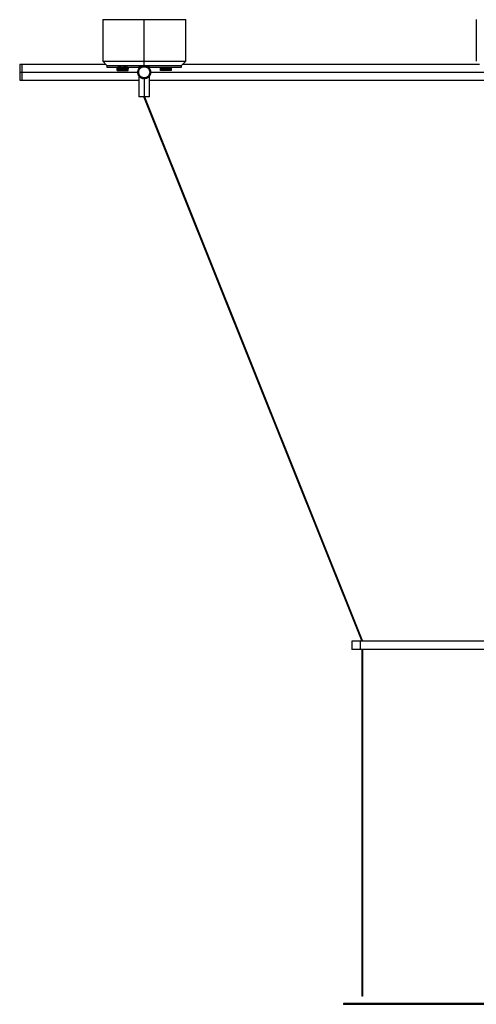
# Paper-space layout '_Superior' of a CAD drawing. Header units: millimetres. Extents: x -1281 to -81, y -1129 to 63.
# Tile 1 of 5: x -1281 to -731, y -1121 to 63. Entities that reach past the tile are written whole.
import ezdxf

# ---------------------------------------------------------------- set-up
doc = ezdxf.new("R2010")
doc.units = ezdxf.units.MM

psp = doc.layouts.new('_Superior')

# ---------------------------------------------------------------- linework, layer by layer
at = {"color": 7, "linetype": 'Continuous', "lineweight": 25}
for p, q in [((-1181, 63.3), (-1181, 13.3)), ((-1131, 7.8), (-1131, 63.3)), ((-1081, 13.3), (-1081, 63.3)), ((-731, 63.3), (-731, 13.3)), ((-1181, 13.3), (-1176, 8.3)), ((-1086, 8.3), (-1081, 13.3)), ((-1177.2, 9.5), (-1281, 9.5)), ((-1281, 0), (-1137.6, 0)), ((-1176, 8.3), (-1176, 6.3)), ((-1163.5, 6.3), (-1163.5, 2.3)), ((-1163.5, 4.3), (-1163.5, 6.3)), ((-1163.5, 4.3), (-1163.5, 6.3)), ((-1163.5, 4.3), (-1163.5, 4.3)), ((-1163.4, 2.3), (-1163.4, 6.3)), ((-1163.4, 2.3), (-1163.3, 2.3)), ((-1163.3, 6.3), (-1163.3, 2.3)), ((-1163.1, 2.3), (-1163.1, 6.3)), ((-1163.1, 2.3), (-1163, 2.3)), ((-1163, 6.3), (-1163, 2.3)), ((-1162.7, 2.3), (-1162.7, 6.3)), ((-1162.5, 6.3), (-1162.7, 6.3)), ((-1162.7, 2.3), (-1162.5, 2.3)), ((-1162.5, 6.3), (-1162.5, 2.3)), ((-1162.2, 2.3), (-1162.2, 6.3)), ((-1162, 6.3), (-1162.2, 6.3)), ((-1162.2, 2.3), (-1162, 2.3)), ((-1162, 6.3), (-1162, 2.3)), ((-1161.3, 6.3), (-1161.6, 6.3)), ((-1161.6, 2.3), (-1161.6, 6.3)), ((-1161.6, 2.3), (-1161.3, 2.3)), ((-1161.3, 6.3), (-1161.3, 2.3)), ((-1161.3, 6.3), (-1161.3, 2.3)), ((-1160.5, 6.3), (-1160.8, 6.3)), ((-1160.8, 2.3), (-1160.8, 6.3)), ((-1160.8, 2.3), (-1160.5, 2.3)), ((-1160.6, 6.3), (-1160.6, 2.3)), ((-1160.5, 6.3), (-1160.5, 2.3)), ((-1159.7, 6.3), (-1160, 6.3)), ((-1160, 2.3), (-1160, 6.3)), ((-1160, 2.3), (-1159.7, 2.3)), ((-1159.7, 6.3), (-1159.7, 2.3)), ((-1159.7, 6.3), (-1159.7, 2.3)), ((-1158.7, 6.3), (-1159.1, 6.3)), ((-1159.1, 2.3), (-1159.1, 6.3)), ((-1159.1, 2.3), (-1158.7, 2.3)), ((-1158.9, 6.3), (-1158.9, 2.3)), ((-1158.7, 6.3), (-1158.7, 2.3)), ((-1157.8, 6.3), (-1158.1, 6.3)), ((-1158.1, 2.3), (-1158.1, 6.3)), ((-1158.1, 2.3), (-1157.8, 2.3)), ((-1157.9, 6.3), (-1157.9, 2.3)), ((-1157.8, 6.3), (-1157.8, 2.3)), ((-1157.2, 2.3), (-1157.2, 6.3)), ((-1157.2, 2.3), (-1156.8, 2.3)), ((-1157, 6.3), (-1157, 2.3)), ((-1156.8, 6.3), (-1157, 6.3)), ((-1156.8, 6.3), (-1156.8, 2.3)), ((-1156.2, 2.3), (-1156.2, 6.3)), ((-1155.9, 6.3), (-1156.2, 6.3)), ((-1156.2, 2.3), (-1155.9, 2.3)), ((-1156.1, 6.3), (-1156.1, 2.3)), ((-1155.9, 6.3), (-1155.9, 2.3)), ((-1155.3, 2.3), (-1155.3, 6.3)), ((-1154.9, 6.3), (-1155.3, 6.3)), ((-1155.3, 2.3), (-1154.9, 2.3)), ((-1155.1, 6.3), (-1155.1, 2.3)), ((-1154.9, 6.3), (-1154.9, 2.3)), ((-1154.3, 2.3), (-1154.3, 6.3)), ((-1154.3, 6.3), (-1154.3, 2.3)), ((-1154, 6.3), (-1154.3, 6.3)), ((-1154.3, 2.3), (-1154, 2.3)), ((-1154, 6.3), (-1154, 2.3)), ((-1153.5, 2.3), (-1153.5, 6.3)), ((-1153.2, 6.3), (-1153.5, 6.3)), ((-1153.5, 2.3), (-1153.2, 2.3)), ((-1153.4, 6.3), (-1153.4, 2.3)), ((-1153.2, 6.3), (-1153.2, 2.3)), ((-1152.7, 2.3), (-1152.7, 6.3)), ((-1152.7, 6.3), (-1152.7, 2.3)), ((-1152.4, 6.3), (-1152.7, 6.3)), ((-1152.7, 2.3), (-1152.4, 2.3)), ((-1152.4, 6.3), (-1152.4, 2.3)), ((-1152, 2.3), (-1152, 6.3)), ((-1151.8, 6.3), (-1152, 6.3)), ((-1152, 2.3), (-1151.8, 2.3)), ((-1151.8, 6.3), (-1151.8, 2.3)), ((-1151.5, 2.3), (-1151.5, 6.3)), ((-1151.3, 6.3), (-1151.5, 6.3)), ((-1151.5, 2.3), (-1151.3, 2.3)), ((-1151.3, 6.3), (-1151.3, 2.3)), ((-1151, 2.3), (-1151, 6.3)), ((-1151, 2.3), (-1150.9, 2.3)), ((-1150.9, 6.3), (-1150.9, 2.3)), ((-1150.7, 2.3), (-1150.7, 6.3)), ((-1150.6, 6.3), (-1150.7, 6.3)), ((-1150.7, 2.3), (-1150.6, 2.3)), ((-1150.6, 6.3), (-1150.6, 2.3)), ((-1150.5, 4.3), (-1150.5, 6.3)), ((-1150.5, 2.3), (-1150.5, 6.3)), ((-1150.5, 6.3), (-1150.5, 4.3)), ((-1150.5, 6.3), (-1150.5, 6.3)), ((-1150.5, 4.3), (-1150.5, 4.3)), ((-1138.6, 0.7), (-1138.7, 0.4)), ((-1138.4, 1.8), (-1138.4, 1.6)), ((-1138.2, 2.9), (-1138.2, 2.6)), ((-1137.5, 3.9), (-1137.6, 3.7)), ((-1137.5, 6.3), (-1137.5, 4.2)), ((-1136.9, 4.8), (-1137, 4.7)), ((-1136.1, 5.7), (-1136.4, 5.5)), ((-1132, 7.6), (-1132.2, 7.5)), ((-1131, 7.8), (-1131.2, 7.7)), ((-1130.8, 7.7), (-1131, 7.8)), ((-1129.8, 7.5), (-1130, 7.6)), ((-1125.5, 5.5), (-1125.9, 5.7)), ((-1125, 4.7), (-1125.1, 4.8)), ((-1124.5, 4.2), (-1124.5, 6.3)), ((-1124.4, 3.7), (-1124.5, 3.9)), ((-1123.6, 1.6), (-1123.6, 1.8)), ((-1123.3, 0.4), (-1123.4, 0.7)), ((-1111.5, 6.3), (-1111.5, 4.3)), ((-1111.5, 2.3), (-1111.5, 6.3)), ((-1111.5, 6.3), (-1111.5, 4.3)), ((-1111.5, 6.3), (-1111.5, 6.3)), ((-1111.5, 4.3), (-1111.5, 4.3)), ((-1111.4, 6.3), (-1111.4, 2.3)), ((-1111.4, 6.3), (-1111.3, 6.3)), ((-1111.3, 2.3), (-1111.4, 2.3)), ((-1111.3, 2.3), (-1111.3, 6.3)), ((-1111.1, 6.3), (-1111.1, 2.3)), ((-1111, 2.3), (-1111.1, 2.3)), ((-1111, 2.3), (-1111, 6.3)), ((-1110.7, 6.3), (-1110.7, 2.3)), ((-1110.7, 6.3), (-1110.5, 6.3)), ((-1110.5, 2.3), (-1110.7, 2.3)), ((-1110.5, 2.3), (-1110.5, 6.3)), ((-1110.2, 6.3), (-1110.2, 2.3)), ((-1110.2, 6.3), (-1110, 6.3)), ((-1110, 2.3), (-1110.2, 2.3)), ((-1110, 2.3), (-1110, 6.3)), ((-1109.6, 6.3), (-1109.3, 6.3)), ((-1109.6, 6.3), (-1109.6, 2.3)), ((-1109.3, 2.3), (-1109.6, 2.3)), ((-1109.3, 2.3), (-1109.3, 6.3)), ((-1109.3, 6.3), (-1109.3, 2.3)), ((-1108.8, 6.3), (-1108.5, 6.3)), ((-1108.8, 6.3), (-1108.8, 2.3)), ((-1108.5, 2.3), (-1108.8, 2.3)), ((-1108.6, 6.3), (-1108.6, 2.3)), ((-1108.5, 2.3), (-1108.5, 6.3)), ((-1108, 6.3), (-1107.7, 6.3)), ((-1108, 6.3), (-1108, 2.3)), ((-1107.7, 2.3), (-1108, 2.3)), ((-1107.7, 2.3), (-1107.7, 6.3)), ((-1107.7, 6.3), (-1107.7, 2.3)), ((-1107.1, 6.3), (-1106.7, 6.3)), ((-1107.1, 6.3), (-1107.1, 2.3)), ((-1106.7, 2.3), (-1107.1, 2.3)), ((-1106.9, 6.3), (-1106.9, 2.3)), ((-1106.7, 2.3), (-1106.7, 6.3)), ((-1106.1, 6.3), (-1105.8, 6.3)), ((-1106.1, 6.3), (-1106.1, 2.3)), ((-1105.8, 2.3), (-1106.1, 2.3)), ((-1105.9, 6.3), (-1105.9, 2.3)), ((-1105.8, 2.3), (-1105.8, 6.3)), ((-1105.2, 6.3), (-1105.2, 2.3)), ((-1105.2, 6.3), (-1105, 6.3)), ((-1104.8, 2.3), (-1105.2, 2.3)), ((-1105, 6.3), (-1105, 2.3)), ((-1104.8, 2.3), (-1104.8, 6.3)), ((-1104.2, 6.3), (-1104.2, 2.3)), ((-1104.2, 6.3), (-1103.9, 6.3)), ((-1103.9, 2.3), (-1104.2, 2.3)), ((-1104.1, 6.3), (-1104.1, 2.3)), ((-1103.9, 2.3), (-1103.9, 6.3)), ((-1103.3, 6.3), (-1103.3, 2.3)), ((-1103.3, 6.3), (-1102.9, 6.3)), ((-1102.9, 2.3), (-1103.3, 2.3)), ((-1103.1, 6.3), (-1103.1, 2.3)), ((-1102.9, 2.3), (-1102.9, 6.3)), ((-1102.3, 6.3), (-1102.3, 2.3)), ((-1102.3, 6.3), (-1102.3, 2.3)), ((-1102.3, 6.3), (-1102, 6.3)), ((-1102, 2.3), (-1102.3, 2.3)), ((-1102, 2.3), (-1102, 6.3)), ((-1101.5, 6.3), (-1101.5, 2.3)), ((-1101.5, 6.3), (-1101.2, 6.3)), ((-1101.2, 2.3), (-1101.5, 2.3)), ((-1101.4, 6.3), (-1101.4, 2.3)), ((-1101.2, 2.3), (-1101.2, 6.3)), ((-1100.7, 6.3), (-1100.7, 2.3)), ((-1100.7, 6.3), (-1100.7, 2.3)), ((-1100.7, 6.3), (-1100.4, 6.3)), ((-1100.4, 2.3), (-1100.7, 2.3)), ((-1100.4, 2.3), (-1100.4, 6.3)), ((-1100, 6.3), (-1100, 2.3)), ((-1100, 6.3), (-1099.8, 6.3)), ((-1099.8, 2.3), (-1100, 2.3)), ((-1099.8, 2.3), (-1099.8, 6.3)), ((-1099.5, 6.3), (-1099.5, 2.3)), ((-1099.5, 6.3), (-1099.3, 6.3)), ((-1099.3, 2.3), (-1099.5, 2.3)), ((-1099.3, 2.3), (-1099.3, 6.3)), ((-1099, 6.3), (-1099, 2.3)), ((-1098.9, 2.3), (-1099, 2.3)), ((-1098.9, 2.3), (-1098.9, 6.3)), ((-1098.7, 6.3), (-1098.7, 2.3)), ((-1098.6, 2.3), (-1098.7, 2.3)), ((-1098.6, 2.3), (-1098.6, 6.3)), ((-1098.5, 6.3), (-1098.5, 2.3)), ((-1098.5, 4.3), (-1098.5, 6.3)), ((-1098.5, 4.3), (-1098.5, 6.3)), ((-1098.5, 4.3), (-1098.5, 4.3)), ((-1086, 6.3), (-1086, 8.3)), ((-727.2, 9.5), (-1084.8, 9.5)), ((-1281, -9.5), (-1137.5, -9.5)), ((-1138.7, -0.4), (-1138.6, -0.7)), ((-1138.4, -1.6), (-1138.4, -1.8)), ((-1137.5, -4.2), (-1137.5, -29.7)), ((-1137, -4.7), (-1136.9, -4.8)), ((-1136.4, -5.5), (-1136.1, -5.7)), ((-1133.4, -7.3), (-1133.1, -7.3)), ((-1131.2, -7.7), (-1131, -7.7)), ((-1131, -7.7), (-1130.8, -7.7)), ((-1131, -7.7), (-1131, -29.7)), ((-1127.8, -7), (-1127.6, -6.8)), ((-1125.9, -5.7), (-1125.6, -5.5)), ((-1125.1, -4.8), (-1125, -4.7)), ((-1124.5, -3.9), (-1124.4, -3.7)), ((-1124.5, -29.7), (-1124.5, -4.2)), ((-1124.5, -9.5), (-237.5, -9.5)), ((-1124.4, 0), (-687.6, 0)), ((-1123.6, -1.8), (-1123.6, -1.6)), ((-1123.4, -0.7), (-1123.3, -0.4)), ((-1131.5, -29.9), (-869, -684.4)), ((-1130.5, -29.7), (-868, -684.3)), ((-881, -684.4), (-881, -694.4)), ((-871, -684.4), (-871, -694.4)), ((-491, -684.4), (-871, -684.4)), ((-868.1, -684.4), (-868.1, -684.4)), ((-868, -684.3), (-868, -684.4)), ((-491, -694.4), (-871, -694.4)), ((-869, -694.4), (-869, -1111.3)), ((-868.9, -694.4), (-868.9, -1111.3)), ((-868.1, -1111.3), (-868.1, -694.4)), ((-868, -694.4), (-868, -1111.3)), ((-891, -1120.3), (-891, -1121.3)), ((-886, -1120.3), (-886, -1121.3)), ((-476, -1120.3), (-886, -1120.3)), ((-476, -1121.3), (-886, -1121.3))]:
    psp.add_line(p, q, dxfattribs=at)
for points, knots in [([(-1181, 63.3), (-1181, 63.3), (-1180.7, 63.3), (-1179.6, 63.3), (-1178.7, 63.3), (-1176.3, 63.3), (-1174.7, 63.3), (-1171, 63.3), (-1168.8, 63.3), (-1163.9, 63.3), (-1161.2, 63.3), (-1155.5, 63.3), (-1152.5, 63.3), (-1146.3, 63.3), (-1143.2, 63.3), (-1137, 63.3), (-1133.9, 63.3), (-1131, 63.3)], [0, 0, 0, 0, 0.125, 0.125, 0.25, 0.25, 0.375, 0.375, 0.5, 0.5, 0.625, 0.625, 0.75, 0.75, 0.875, 0.875, 1, 1, 1, 1]), ([(-1131, 63.3), (-1128.1, 63.3), (-1125, 63.3), (-1118.8, 63.3), (-1115.7, 63.3), (-1109.5, 63.3), (-1106.5, 63.3), (-1100.8, 63.3), (-1098.1, 63.3), (-1093.2, 63.3), (-1091, 63.3), (-1087.3, 63.3), (-1085.7, 63.3), (-1083.3, 63.3), (-1082.4, 63.3), (-1081.3, 63.3), (-1081, 63.3), (-1081, 63.3)], [0, 0, 0, 0, 0.125, 0.125, 0.25, 0.25, 0.375, 0.375, 0.5, 0.5, 0.625, 0.625, 0.75, 0.75, 0.875, 0.875, 1, 1, 1, 1]), ([(-1181, 13.3), (-1181, 13.3), (-1180.7, 13.3), (-1179.6, 13.3), (-1178.7, 13.3), (-1176.3, 13.3), (-1174.7, 13.3), (-1171, 13.3), (-1168.8, 13.3), (-1163.9, 13.3), (-1161.2, 13.3), (-1155.5, 13.3), (-1152.5, 13.3), (-1146.3, 13.3), (-1143.2, 13.3), (-1137, 13.3), (-1133.9, 13.3), (-1131, 13.3)], [0, 0, 0, 0, 0.125, 0.125, 0.25, 0.25, 0.375, 0.375, 0.5, 0.5, 0.625, 0.625, 0.75, 0.75, 0.875, 0.875, 1, 1, 1, 1]), ([(-1131, 13.3), (-1128.1, 13.3), (-1125, 13.3), (-1118.8, 13.3), (-1115.7, 13.3), (-1109.5, 13.3), (-1106.5, 13.3), (-1100.8, 13.3), (-1098.1, 13.3), (-1093.2, 13.3), (-1091, 13.3), (-1087.3, 13.3), (-1085.7, 13.3), (-1083.3, 13.3), (-1082.4, 13.3), (-1081.3, 13.3), (-1081, 13.3), (-1081, 13.3)], [0, 0, 0, 0, 0.125, 0.125, 0.25, 0.25, 0.375, 0.375, 0.5, 0.5, 0.625, 0.625, 0.75, 0.75, 0.875, 0.875, 1, 1, 1, 1]), ([(-1281, 9.5), (-1281, 9.5), (-1281, 9.5), (-1281, 9.2), (-1281, 9.1), (-1281, 8.6), (-1281, 8.3), (-1281, 7.6), (-1281, 7.2), (-1281, 6.3), (-1281, 5.7), (-1281, 4.7), (-1281, 4.1), (-1281, 2.9), (-1281, 2.3), (-1281, 1.1), (-1281, 0.6), (-1281, 0)], [0, 0, 0, 0, 0.125, 0.125, 0.25, 0.25, 0.375, 0.375, 0.5, 0.5, 0.625, 0.625, 0.75, 0.75, 0.875, 0.875, 1, 1, 1, 1]), ([(-1281, 0), (-1281, -0.6), (-1281, -1.1), (-1281, -2.3), (-1281, -2.9), (-1281, -4.1), (-1281, -4.7), (-1281, -5.7), (-1281, -6.3), (-1281, -7.2), (-1281, -7.6), (-1281, -8.3), (-1281, -8.6), (-1281, -9.1), (-1281, -9.2), (-1281, -9.5), (-1281, -9.5), (-1281, -9.5)], [0, 0, 0, 0, 0.125, 0.125, 0.25, 0.25, 0.375, 0.375, 0.5, 0.5, 0.625, 0.625, 0.75, 0.75, 0.875, 0.875, 1, 1, 1, 1]), ([(-1278.5, 9.5), (-1278.5, 9.5), (-1278.5, 9.5), (-1278.5, 9.2), (-1278.5, 9.1), (-1278.5, 8.6), (-1278.5, 8.3), (-1278.5, 7.6), (-1278.5, 7.2), (-1278.5, 6.3), (-1278.5, 5.7), (-1278.5, 4.7), (-1278.5, 4.1), (-1278.5, 2.9), (-1278.5, 2.3), (-1278.5, 1.1), (-1278.5, 0.6), (-1278.5, 0)], [0, 0, 0, 0, 0.125, 0.125, 0.25, 0.25, 0.375, 0.375, 0.5, 0.5, 0.625, 0.625, 0.75, 0.75, 0.875, 0.875, 1, 1, 1, 1]), ([(-1278.5, 9.5), (-1278.5, 9.5), (-1278.5, 9.5), (-1278.5, 9.2), (-1278.5, 9.1), (-1278.5, 8.6), (-1278.5, 8.3), (-1278.5, 7.6), (-1278.5, 7.2), (-1278.5, 6.3), (-1278.5, 5.7), (-1278.5, 4.7), (-1278.5, 4.1), (-1278.5, 2.9), (-1278.5, 2.3), (-1278.5, 1.1), (-1278.5, 0.6), (-1278.5, 0)], [0, 0, 0, 0, 0.125, 0.125, 0.25, 0.25, 0.375, 0.375, 0.5, 0.5, 0.625, 0.625, 0.75, 0.75, 0.875, 0.875, 1, 1, 1, 1]), ([(-1278.5, 0), (-1278.5, -0.6), (-1278.5, -1.1), (-1278.5, -2.3), (-1278.5, -2.9), (-1278.5, -4.1), (-1278.5, -4.7), (-1278.5, -5.7), (-1278.5, -6.3), (-1278.5, -7.2), (-1278.5, -7.6), (-1278.5, -8.3), (-1278.5, -8.6), (-1278.5, -9.1), (-1278.5, -9.2), (-1278.5, -9.5), (-1278.5, -9.5), (-1278.5, -9.5)], [0, 0, 0, 0, 0.125, 0.125, 0.25, 0.25, 0.375, 0.375, 0.5, 0.5, 0.625, 0.625, 0.75, 0.75, 0.875, 0.875, 1, 1, 1, 1]), ([(-1278.5, 0), (-1278.5, -0.6), (-1278.5, -1.1), (-1278.5, -2.3), (-1278.5, -2.9), (-1278.5, -4.1), (-1278.5, -4.7), (-1278.5, -5.7), (-1278.5, -6.3), (-1278.5, -7.2), (-1278.5, -7.6), (-1278.5, -8.3), (-1278.5, -8.6), (-1278.5, -9.1), (-1278.5, -9.2), (-1278.5, -9.5), (-1278.5, -9.5), (-1278.5, -9.5)], [0, 0, 0, 0, 0.125, 0.125, 0.25, 0.25, 0.375, 0.375, 0.5, 0.5, 0.625, 0.625, 0.75, 0.75, 0.875, 0.875, 1, 1, 1, 1]), ([(-1176, 8.3), (-1176, 8.3), (-1175.8, 8.3), (-1174.7, 8.3), (-1173.9, 8.3), (-1171.7, 8.3), (-1170.3, 8.3), (-1167, 8.3), (-1165, 8.3), (-1160.6, 8.3), (-1158.2, 8.3), (-1153.1, 8.3), (-1150.3, 8.3), (-1144.8, 8.3), (-1142, 8.3), (-1136.4, 8.3), (-1133.7, 8.3), (-1131, 8.3)], [0, 0, 0, 0, 0.125, 0.125, 0.25, 0.25, 0.375, 0.375, 0.5, 0.5, 0.625, 0.625, 0.75, 0.75, 0.875, 0.875, 1, 1, 1, 1]), ([(-1176, 8.3), (-1176, 8.3), (-1175.8, 8.3), (-1174.7, 8.3), (-1173.9, 8.3), (-1171.7, 8.3), (-1170.3, 8.3), (-1167, 8.3), (-1165, 8.3), (-1160.6, 8.3), (-1158.2, 8.3), (-1153.1, 8.3), (-1150.3, 8.3), (-1144.8, 8.3), (-1142, 8.3), (-1136.4, 8.3), (-1133.7, 8.3), (-1131, 8.3)], [0, 0, 0, 0, 0.125, 0.125, 0.25, 0.25, 0.375, 0.375, 0.5, 0.5, 0.625, 0.625, 0.75, 0.75, 0.875, 0.875, 1, 1, 1, 1]), ([(-1176, 6.3), (-1175.9, 6.3), (-1175.7, 6.3), (-1174.1, 6.3), (-1171.5, 6.3), (-1167.8, 6.3), (-1163, 6.3), (-1157.3, 6.3), (-1151, 6.3), (-1144.4, 6.3), (-1139.2, 6.3), (-1136.2, 6.3), (-1135.6, 6.3)], [0, 0, 0, 0, 0.099035, 0.203066, 0.311185, 0.422213, 0.534755, 0.647296, 0.758324, 0.866444, 0.970474, 1, 1, 1, 1]), ([(-1137.6, 0), (-1137.6, 0.4), (-1137.6, 0.8), (-1137.5, 1.6), (-1137.3, 2), (-1137, 2.9), (-1136.8, 3.3), (-1136.3, 4), (-1136, 4.4), (-1135.4, 5), (-1135, 5.3), (-1134.3, 5.8), (-1133.9, 6), (-1133, 6.3), (-1132.6, 6.5), (-1131.8, 6.6), (-1131.4, 6.6), (-1130.6, 6.6), (-1130.2, 6.6), (-1129.4, 6.5), (-1129, 6.3), (-1128.1, 6), (-1127.7, 5.8), (-1127, 5.3), (-1126.6, 5), (-1126, 4.4), (-1125.7, 4), (-1125.2, 3.3), (-1125, 2.9), (-1124.7, 2), (-1124.5, 1.6), (-1124.4, 0.8), (-1124.4, 0.4), (-1124.4, 0)], [0, 0, 0, 0, 0.0625, 0.0625, 0.125, 0.125, 0.1875, 0.1875, 0.25, 0.25, 0.3125, 0.3125, 0.375, 0.375, 0.4375, 0.4375, 0.5, 0.5, 0.5625, 0.5625, 0.625, 0.625, 0.6875, 0.6875, 0.75, 0.75, 0.8125, 0.8125, 0.875, 0.875, 0.9375, 0.9375, 1, 1, 1, 1]), ([(-1135.6, 6.3), (-1135.6, 6.3), (-1136.3, 6.3), (-1137.2, 6.3), (-1137.4, 6.3), (-1137.5, 6.3)], [0, 0, 0, 0, 0.003523, 0.521475, 1, 1, 1, 1]), ([(-1133.1, 7.3), (-1133.4, 7.3), (-1133.9, 7.3), (-1134.2, 7), (-1134.4, 6.8)], [0, 0, 0, 0, 0.5171, 1, 1, 1, 1]), ([(-1131, 8.3), (-1128.3, 8.3), (-1125.6, 8.3), (-1120, 8.3), (-1117.2, 8.3), (-1111.7, 8.3), (-1108.9, 8.3), (-1103.8, 8.3), (-1101.4, 8.3), (-1097, 8.3), (-1095, 8.3), (-1091.7, 8.3), (-1090.3, 8.3), (-1088.1, 8.3), (-1087.3, 8.3), (-1086.2, 8.3), (-1086, 8.3), (-1086, 8.3)], [0, 0, 0, 0, 0.125, 0.125, 0.25, 0.25, 0.375, 0.375, 0.5, 0.5, 0.625, 0.625, 0.75, 0.75, 0.875, 0.875, 1, 1, 1, 1]), ([(-1131, 8.3), (-1128.3, 8.3), (-1125.6, 8.3), (-1120, 8.3), (-1117.2, 8.3), (-1111.7, 8.3), (-1108.9, 8.3), (-1103.8, 8.3), (-1101.4, 8.3), (-1097, 8.3), (-1095, 8.3), (-1091.7, 8.3), (-1090.3, 8.3), (-1088.1, 8.3), (-1087.3, 8.3), (-1086.2, 8.3), (-1086, 8.3), (-1086, 8.3)], [0, 0, 0, 0, 0.125, 0.125, 0.25, 0.25, 0.375, 0.375, 0.5, 0.5, 0.625, 0.625, 0.75, 0.75, 0.875, 0.875, 1, 1, 1, 1]), ([(-1127.6, 6.8), (-1127.8, 7), (-1128.1, 7.3), (-1128.6, 7.3), (-1128.9, 7.3)], [0, 0, 0, 0, 0.4829, 1, 1, 1, 1]), ([(-1126.6, 6.3), (-1125.9, 6.3), (-1122.9, 6.3), (-1117.6, 6.3), (-1111, 6.3), (-1104.7, 6.3), (-1099, 6.3), (-1094.2, 6.3), (-1090.5, 6.3), (-1087.9, 6.3), (-1086.3, 6.3), (-1086.1, 6.3), (-1086, 6.3)], [0, 0, 0, 0, 0.031928, 0.135701, 0.243553, 0.354306, 0.466569, 0.578832, 0.689585, 0.797437, 0.90121, 1, 1, 1, 1]), ([(-1124.5, 6.3), (-1124.6, 6.3), (-1124.8, 6.3), (-1125.7, 6.3), (-1126.4, 6.3), (-1126.4, 6.3)], [0, 0, 0, 0, 0.478478, 0.996378, 1, 1, 1, 1]), ([(-1123.8, 2.6), (-1123.8, 2.7), (-1123.8, 2.8), (-1123.9, 3), (-1123.9, 3)], [0, 0, 0, 0, 0.561546, 1, 1, 1, 1]), ([(-1138.2, -2.6), (-1138.2, -2.7), (-1138.2, -2.8), (-1138.1, -2.9), (-1138.1, -3)], [0, 0, 0, 0, 0.549155, 1, 1, 1, 1]), ([(-1124.4, 0), (-1124.4, -0.4), (-1124.4, -0.8), (-1124.5, -1.6), (-1124.7, -2), (-1125, -2.9), (-1125.2, -3.3), (-1125.7, -4), (-1126, -4.4), (-1126.6, -5), (-1127, -5.3), (-1127.7, -5.8), (-1128.1, -6), (-1129, -6.3), (-1129.4, -6.5), (-1130.2, -6.6), (-1130.6, -6.6), (-1131.4, -6.6), (-1131.8, -6.6), (-1132.6, -6.5), (-1133, -6.3), (-1133.9, -6), (-1134.3, -5.8), (-1135, -5.3), (-1135.4, -5), (-1136, -4.4), (-1136.3, -4), (-1136.8, -3.3), (-1137, -2.9), (-1137.3, -2), (-1137.5, -1.6), (-1137.6, -0.8), (-1137.6, -0.4), (-1137.6, 0)], [0, 0, 0, 0, 0.0625, 0.0625, 0.125, 0.125, 0.1875, 0.1875, 0.25, 0.25, 0.3125, 0.3125, 0.375, 0.375, 0.4375, 0.4375, 0.5, 0.5, 0.5625, 0.5625, 0.625, 0.625, 0.6875, 0.6875, 0.75, 0.75, 0.8125, 0.8125, 0.875, 0.875, 0.9375, 0.9375, 1, 1, 1, 1]), ([(-1134.4, -6.8), (-1134.2, -7), (-1134, -7.2), (-1133.7, -7.2), (-1133.7, -7.2)], [0, 0, 0, 0, 0.7770122, 1, 1, 1, 1]), ([(-1128.9, -7.3), (-1128.6, -7.3), (-1128.3, -7.3), (-1128.1, -7.1), (-1128, -7.1)], [0, 0, 0, 0, 0.81089, 1, 1, 1, 1]), ([(-1123.9, -3), (-1123.9, -2.9), (-1123.8, -2.8), (-1123.8, -2.7), (-1123.8, -2.6)], [0, 0, 0, 0, 0.450845, 1, 1, 1, 1]), ([(-1131, -29.7), (-1131.4, -29.7), (-1131.8, -29.7), (-1132.6, -29.7), (-1133, -29.7), (-1133.8, -29.7), (-1134.2, -29.7), (-1134.9, -29.7), (-1135.3, -29.7), (-1135.9, -29.7), (-1136.2, -29.7), (-1136.7, -29.7), (-1136.9, -29.7), (-1137.2, -29.7), (-1137.3, -29.7), (-1137.5, -29.7), (-1137.5, -29.7), (-1137.5, -29.7)], [0, 0, 0, 0, 0.125, 0.125, 0.25, 0.25, 0.375, 0.375, 0.5, 0.5, 0.625, 0.625, 0.75, 0.75, 0.875, 0.875, 1, 1, 1, 1]), ([(-1131.1, -29.8), (-1131.1, -29.9), (-1131.2, -29.9), (-1131.3, -29.9), (-1131.4, -30), (-1131.5, -29.9), (-1131.5, -29.9)], [0, 0, 0, 0, 0.1364337, 0.4317832, 0.7271327, 1, 1, 1, 1]), ([(-1124.5, -29.7), (-1124.5, -29.7), (-1124.5, -29.7), (-1124.7, -29.7), (-1124.8, -29.7), (-1125.1, -29.7), (-1125.3, -29.7), (-1125.8, -29.7), (-1126.1, -29.7), (-1126.7, -29.7), (-1127.1, -29.7), (-1127.8, -29.7), (-1128.2, -29.7), (-1129, -29.7), (-1129.4, -29.7), (-1130.2, -29.7), (-1130.6, -29.7), (-1131, -29.7)], [0, 0, 0, 0, 0.125, 0.125, 0.25, 0.25, 0.375, 0.375, 0.5, 0.5, 0.625, 0.625, 0.75, 0.75, 0.875, 0.875, 1, 1, 1, 1]), ([(-871, -684.4), (-871.6, -684.4), (-872.2, -684.4), (-873.4, -684.4), (-874.1, -684.4), (-875.3, -684.4), (-875.9, -684.4), (-877, -684.4), (-877.6, -684.4), (-878.6, -684.4), (-879, -684.4), (-879.7, -684.4), (-880.1, -684.4), (-880.5, -684.4), (-880.7, -684.4), (-880.9, -684.4), (-881, -684.4), (-881, -684.4)], [0, 0, 0, 0, 0.125, 0.125, 0.25, 0.25, 0.375, 0.375, 0.5, 0.5, 0.625, 0.625, 0.75, 0.75, 0.875, 0.875, 1, 1, 1, 1]), ([(-868.1, -684.4), (-868.1, -684.4), (-868.1, -684.3), (-868, -684.3), (-868, -684.3), (-868, -684.3)], [0, 0, 0, 0, 0.1255596, 0.5628433, 1, 1, 1, 1]), ([(-871, -694.4), (-871.6, -694.4), (-872.2, -694.4), (-873.4, -694.4), (-874.1, -694.4), (-875.3, -694.4), (-875.9, -694.4), (-877, -694.4), (-877.6, -694.4), (-878.6, -694.4), (-879, -694.4), (-879.7, -694.4), (-880.1, -694.4), (-880.5, -694.4), (-880.7, -694.4), (-880.9, -694.4), (-881, -694.4), (-881, -694.4)], [0, 0, 0, 0, 0.125, 0.125, 0.25, 0.25, 0.375, 0.375, 0.5, 0.5, 0.625, 0.625, 0.75, 0.75, 0.875, 0.875, 1, 1, 1, 1]), ([(-868.1, -1111.3), (-868.2, -1111.3), (-868.3, -1111.3), (-868.5, -1111.3), (-868.7, -1111.3), (-868.9, -1111.3), (-869, -1111.3), (-869, -1111.3), (-869, -1111.3)], [0, 0, 0, 0, 0.169847, 0.33058, 0.491313, 0.66529, 0.839267, 1, 1, 1, 1]), ([(-868.1, -1111.3), (-868.1, -1111.3), (-868.1, -1111.3), (-868, -1111.3), (-868, -1111.3), (-868, -1111.3)], [0, 0, 0, 0, 0.082145, 0.558396, 1, 1, 1, 1]), ([(-886, -1120.3), (-886.6, -1120.3), (-887.2, -1120.3), (-888.1, -1120.3), (-888.5, -1120.3), (-889, -1120.3), (-889.3, -1120.3), (-889.8, -1120.3), (-890, -1120.3), (-890.4, -1120.3), (-890.5, -1120.3), (-890.9, -1120.3), (-891, -1120.3), (-891, -1120.3)], [0, 0, 0, 0, 0.25, 0.25, 0.375, 0.375, 0.5, 0.5, 0.625, 0.625, 0.75, 0.75, 1, 1, 1, 1]), ([(-886, -1121.3), (-886.6, -1121.3), (-887.2, -1121.3), (-888.1, -1121.3), (-888.5, -1121.3), (-889, -1121.3), (-889.3, -1121.3), (-889.8, -1121.3), (-890, -1121.3), (-890.4, -1121.3), (-890.5, -1121.3), (-890.9, -1121.3), (-891, -1121.3), (-891, -1121.3)], [0, 0, 0, 0, 0.25, 0.25, 0.375, 0.375, 0.5, 0.5, 0.625, 0.625, 0.75, 0.75, 1, 1, 1, 1])]:
    psp.add_open_spline(points, degree=3, knots=knots, dxfattribs=at)
for points in [[(-1163.5, 2.3), (-1163.4, 2.3), (-1163.4, 2.3), (-1163.4, 2.3)], [(-1163.3, 2.3), (-1163.2, 2.3), (-1163.2, 2.3), (-1163.1, 2.3)], [(-1163, 2.3), (-1162.9, 2.3), (-1162.8, 2.3), (-1162.7, 2.3)], [(-1162.5, 2.3), (-1162.4, 2.3), (-1162.3, 2.3), (-1162.2, 2.3)], [(-1162, 2.3), (-1161.8, 2.3), (-1161.7, 2.3), (-1161.6, 2.3)], [(-1161.3, 2.3), (-1161.1, 2.3), (-1161, 2.3), (-1160.8, 2.3)], [(-1160.5, 2.3), (-1160.3, 2.3), (-1160.2, 2.3), (-1160, 2.3)], [(-1159.7, 2.3), (-1159.5, 2.3), (-1159.3, 2.3), (-1159.1, 2.3)], [(-1158.7, 2.3), (-1158.5, 2.3), (-1158.3, 2.3), (-1158.1, 2.3)], [(-1157.8, 2.3), (-1157.6, 2.3), (-1157.4, 2.3), (-1157.2, 2.3)], [(-1156.8, 2.3), (-1156.6, 2.3), (-1156.4, 2.3), (-1156.2, 2.3)], [(-1155.9, 2.3), (-1155.7, 2.3), (-1155.5, 2.3), (-1155.3, 2.3)], [(-1154.9, 2.3), (-1154.7, 2.3), (-1154.5, 2.3), (-1154.3, 2.3)], [(-1154, 2.3), (-1153.8, 2.3), (-1153.7, 2.3), (-1153.5, 2.3)], [(-1153.2, 2.3), (-1153, 2.3), (-1152.9, 2.3), (-1152.7, 2.3)], [(-1152.4, 2.3), (-1152.3, 2.3), (-1152.2, 2.3), (-1152, 2.3)], [(-1151.8, 2.3), (-1151.7, 2.3), (-1151.6, 2.3), (-1151.5, 2.3)], [(-1151.3, 2.3), (-1151.2, 2.3), (-1151.1, 2.3), (-1151, 2.3)], [(-1150.9, 2.3), (-1150.8, 2.3), (-1150.8, 2.3), (-1150.7, 2.3)], [(-1150.6, 2.3), (-1150.6, 2.3), (-1150.6, 2.3), (-1150.5, 2.3)], [(-1138.8, 0), (-1138.8, 0.1), (-1138.7, 0.2), (-1138.7, 0.4)], [(-1138.7, 0.8), (-1138.7, 1), (-1138.6, 1.3), (-1138.6, 1.5)], [(-1138.5, 0.6), (-1138.6, 0.6), (-1138.6, 0.7), (-1138.7, 0.8)], [(-1138.7, 0.4), (-1138.7, 0.4), (-1138.6, 0.5), (-1138.5, 0.6)], [(-1138.6, 1.5), (-1138.5, 1.6), (-1138.4, 1.6), (-1138.3, 1.7)], [(-1138.5, 1.9), (-1138.4, 2.2), (-1138.4, 2.4), (-1138.3, 2.6)], [(-1138.3, 1.7), (-1138.4, 1.8), (-1138.4, 1.8), (-1138.5, 1.9)], [(-1138.3, 2.6), (-1138.2, 2.7), (-1138.1, 2.7), (-1138, 2.8)], [(-1138.1, 3), (-1138, 3.3), (-1137.9, 3.5), (-1137.8, 3.7)], [(-1138, 2.8), (-1138, 2.8), (-1138.1, 2.9), (-1138.1, 3)], [(-1137.8, 3.7), (-1137.7, 3.7), (-1137.6, 3.7), (-1137.5, 3.8)], [(-1137.6, 4.1), (-1137.5, 4.3), (-1137.3, 4.5), (-1137.2, 4.7)], [(-1137.5, 3.8), (-1137.5, 3.9), (-1137.6, 4), (-1137.6, 4.1)], [(-1137.2, 4.7), (-1137.1, 4.7), (-1137, 4.7), (-1136.9, 4.7)], [(-1136.9, 5), (-1136.8, 5.2), (-1136.6, 5.4), (-1136.4, 5.5)], [(-1136.9, 4.7), (-1136.9, 4.8), (-1136.9, 4.9), (-1136.9, 5)], [(-1136.4, 5.5), (-1136.3, 5.5), (-1136.2, 5.5), (-1136.1, 5.5)], [(-1136.1, 5.8), (-1135.9, 6), (-1135.7, 6.1), (-1135.5, 6.3)], [(-1136.1, 5.5), (-1136.1, 5.6), (-1136.1, 5.7), (-1136.1, 5.8)], [(-1135.5, 6.3), (-1135.4, 6.3), (-1135.3, 6.2), (-1135.2, 6.2)], [(-1135.2, 6.5), (-1135, 6.7), (-1134.8, 6.8), (-1134.6, 6.9)], [(-1135.2, 6.2), (-1135.2, 6.3), (-1135.2, 6.4), (-1135.2, 6.5)], [(-1134.6, 6.9), (-1134.5, 6.9), (-1134.4, 6.8), (-1134.3, 6.8)], [(-1134.3, 6.8), (-1134.2, 6.9), (-1134.2, 7), (-1134.2, 7.1)], [(-1134.2, 7.1), (-1133.9, 7.2), (-1133.7, 7.3), (-1133.5, 7.3)], [(-1133.5, 7.3), (-1133.4, 7.3), (-1133.3, 7.2), (-1133.2, 7.2)], [(-1133.2, 7.2), (-1133.2, 7.3), (-1133.1, 7.4), (-1133.1, 7.5)], [(-1133.1, 7.5), (-1132.8, 7.5), (-1132.6, 7.6), (-1132.4, 7.6)], [(-1132.4, 7.6), (-1132.3, 7.6), (-1132.2, 7.5), (-1132.1, 7.4)], [(-1132.1, 7.4), (-1132.1, 7.5), (-1132, 7.6), (-1131.9, 7.7)], [(-1131.9, 7.7), (-1131.7, 7.7), (-1131.5, 7.7), (-1131.2, 7.7)], [(-1131.2, 7.7), (-1131.1, 7.7), (-1131.1, 7.6), (-1131, 7.5)], [(-1131, 7.5), (-1130.9, 7.6), (-1130.9, 7.7), (-1130.8, 7.7)], [(-1130.8, 7.7), (-1130.5, 7.7), (-1130.3, 7.7), (-1130.1, 7.7)], [(-1130.1, 7.7), (-1130, 7.6), (-1129.9, 7.5), (-1129.9, 7.4)], [(-1129.9, 7.4), (-1129.8, 7.5), (-1129.7, 7.6), (-1129.6, 7.6)], [(-1129.6, 7.6), (-1129.4, 7.6), (-1129.2, 7.5), (-1128.9, 7.5)], [(-1128.9, 7.5), (-1128.9, 7.4), (-1128.8, 7.3), (-1128.8, 7.2)], [(-1128.8, 7.2), (-1128.7, 7.2), (-1128.6, 7.3), (-1128.5, 7.3)], [(-1128.5, 7.3), (-1128.3, 7.3), (-1128.1, 7.2), (-1127.8, 7.1)], [(-1127.8, 7.1), (-1127.8, 7), (-1127.8, 6.9), (-1127.7, 6.8)], [(-1127.7, 6.8), (-1127.6, 6.8), (-1127.5, 6.9), (-1127.4, 6.9)], [(-1127.4, 6.9), (-1127.2, 6.8), (-1127, 6.7), (-1126.8, 6.5)], [(-1126.8, 6.5), (-1126.8, 6.4), (-1126.8, 6.3), (-1126.8, 6.2)], [(-1126.8, 6.2), (-1126.7, 6.2), (-1126.6, 6.3), (-1126.5, 6.3)], [(-1126.5, 6.3), (-1126.3, 6.1), (-1126.1, 6), (-1125.9, 5.8)], [(-1125.9, 5.8), (-1125.9, 5.7), (-1125.9, 5.6), (-1125.9, 5.5)], [(-1125.9, 5.5), (-1125.8, 5.5), (-1125.7, 5.5), (-1125.6, 5.5)], [(-1125.6, 5.5), (-1125.4, 5.4), (-1125.2, 5.2), (-1125.1, 5)], [(-1125.1, 5), (-1125.1, 4.9), (-1125.1, 4.8), (-1125.1, 4.7)], [(-1125.1, 4.7), (-1125, 4.7), (-1124.9, 4.7), (-1124.8, 4.7)], [(-1124.8, 4.7), (-1124.7, 4.5), (-1124.5, 4.3), (-1124.4, 4.1)], [(-1124.4, 4.1), (-1124.4, 4), (-1124.5, 3.9), (-1124.5, 3.8)], [(-1124.5, 3.8), (-1124.4, 3.7), (-1124.3, 3.7), (-1124.2, 3.7)], [(-1124.2, 3.7), (-1124.1, 3.5), (-1124, 3.3), (-1123.9, 3)], [(-1123.9, 3), (-1123.9, 2.9), (-1124, 2.8), (-1124, 2.8)], [(-1124, 2.8), (-1123.9, 2.7), (-1123.8, 2.7), (-1123.7, 2.6)], [(-1123.7, 2.6), (-1123.6, 2.4), (-1123.6, 2.2), (-1123.5, 1.9)], [(-1123.5, 1.9), (-1123.6, 1.8), (-1123.6, 1.8), (-1123.7, 1.7)], [(-1123.7, 1.7), (-1123.6, 1.6), (-1123.5, 1.6), (-1123.4, 1.5)], [(-1123.3, 0.8), (-1123.4, 0.7), (-1123.4, 0.6), (-1123.5, 0.6)], [(-1123.5, 0.6), (-1123.4, 0.5), (-1123.3, 0.4), (-1123.3, 0.4)], [(-1123.4, 1.5), (-1123.4, 1.3), (-1123.3, 1), (-1123.3, 0.8)], [(-1123.3, 0.4), (-1123.3, 0.2), (-1123.3, 0.1), (-1123.3, 0)], [(-1111.4, 2.3), (-1111.4, 2.3), (-1111.4, 2.3), (-1111.5, 2.3)], [(-1111.1, 2.3), (-1111.2, 2.3), (-1111.2, 2.3), (-1111.3, 2.3)], [(-1110.7, 2.3), (-1110.8, 2.3), (-1110.9, 2.3), (-1111, 2.3)], [(-1110.2, 2.3), (-1110.3, 2.3), (-1110.4, 2.3), (-1110.5, 2.3)], [(-1109.6, 2.3), (-1109.7, 2.3), (-1109.8, 2.3), (-1110, 2.3)], [(-1108.8, 2.3), (-1109, 2.3), (-1109.1, 2.3), (-1109.3, 2.3)], [(-1108, 2.3), (-1108.2, 2.3), (-1108.3, 2.3), (-1108.5, 2.3)], [(-1107.1, 2.3), (-1107.3, 2.3), (-1107.5, 2.3), (-1107.7, 2.3)], [(-1106.1, 2.3), (-1106.3, 2.3), (-1106.5, 2.3), (-1106.7, 2.3)], [(-1105.2, 2.3), (-1105.4, 2.3), (-1105.6, 2.3), (-1105.8, 2.3)], [(-1104.2, 2.3), (-1104.4, 2.3), (-1104.6, 2.3), (-1104.8, 2.3)], [(-1103.3, 2.3), (-1103.5, 2.3), (-1103.7, 2.3), (-1103.9, 2.3)], [(-1102.3, 2.3), (-1102.5, 2.3), (-1102.7, 2.3), (-1102.9, 2.3)], [(-1101.5, 2.3), (-1101.7, 2.3), (-1101.8, 2.3), (-1102, 2.3)], [(-1100.7, 2.3), (-1100.9, 2.3), (-1101, 2.3), (-1101.2, 2.3)], [(-1100, 2.3), (-1100.2, 2.3), (-1100.3, 2.3), (-1100.4, 2.3)], [(-1099.5, 2.3), (-1099.6, 2.3), (-1099.7, 2.3), (-1099.8, 2.3)], [(-1099, 2.3), (-1099.1, 2.3), (-1099.2, 2.3), (-1099.3, 2.3)], [(-1098.7, 2.3), (-1098.8, 2.3), (-1098.8, 2.3), (-1098.9, 2.3)], [(-1098.5, 2.3), (-1098.6, 2.3), (-1098.6, 2.3), (-1098.6, 2.3)], [(-1138.7, -0.4), (-1138.7, -0.2), (-1138.8, -0.1), (-1138.8, 0)], [(-1138.5, -0.6), (-1138.6, -0.5), (-1138.7, -0.4), (-1138.7, -0.4)], [(-1138.7, -0.8), (-1138.6, -0.7), (-1138.6, -0.6), (-1138.5, -0.6)], [(-1138.6, -1.5), (-1138.6, -1.3), (-1138.7, -1), (-1138.7, -0.8)], [(-1138.3, -1.7), (-1138.4, -1.6), (-1138.5, -1.6), (-1138.6, -1.5)], [(-1138.5, -1.9), (-1138.4, -1.8), (-1138.4, -1.8), (-1138.3, -1.7)], [(-1138.3, -2.6), (-1138.4, -2.4), (-1138.4, -2.2), (-1138.5, -1.9)], [(-1138, -2.8), (-1138.1, -2.7), (-1138.2, -2.7), (-1138.3, -2.6)], [(-1138.1, -3), (-1138.1, -2.9), (-1138, -2.8), (-1138, -2.8)], [(-1137.8, -3.7), (-1137.9, -3.5), (-1138, -3.3), (-1138.1, -3)], [(-1137.5, -3.8), (-1137.6, -3.7), (-1137.7, -3.7), (-1137.8, -3.7)], [(-1137.6, -4.1), (-1137.6, -4), (-1137.5, -3.9), (-1137.5, -3.8)], [(-1137.2, -4.7), (-1137.3, -4.5), (-1137.5, -4.3), (-1137.6, -4.1)], [(-1136.9, -4.7), (-1137, -4.7), (-1137.1, -4.7), (-1137.2, -4.7)], [(-1136.9, -5), (-1136.9, -4.9), (-1136.9, -4.8), (-1136.9, -4.7)], [(-1136.4, -5.5), (-1136.6, -5.4), (-1136.8, -5.2), (-1136.9, -5)], [(-1136.1, -5.5), (-1136.2, -5.5), (-1136.3, -5.5), (-1136.4, -5.5)], [(-1136.1, -5.8), (-1136.1, -5.7), (-1136.1, -5.6), (-1136.1, -5.5)], [(-1135.5, -6.3), (-1135.7, -6.1), (-1135.9, -6), (-1136.1, -5.8)], [(-1135.2, -6.2), (-1135.3, -6.2), (-1135.4, -6.3), (-1135.5, -6.3)], [(-1135.2, -6.5), (-1135.2, -6.4), (-1135.2, -6.3), (-1135.2, -6.2)], [(-1134.6, -6.9), (-1134.8, -6.8), (-1135, -6.7), (-1135.2, -6.5)], [(-1134.3, -6.8), (-1134.4, -6.8), (-1134.5, -6.9), (-1134.6, -6.9)], [(-1134.2, -7.1), (-1134.2, -7), (-1134.2, -6.9), (-1134.3, -6.8)], [(-1133.5, -7.3), (-1133.7, -7.3), (-1133.9, -7.2), (-1134.2, -7.1)], [(-1133.2, -7.2), (-1133.3, -7.2), (-1133.4, -7.3), (-1133.5, -7.3)], [(-1133.1, -7.5), (-1133.1, -7.4), (-1133.2, -7.3), (-1133.2, -7.2)], [(-1132.4, -7.6), (-1132.6, -7.6), (-1132.8, -7.5), (-1133.1, -7.5)], [(-1132.1, -7.4), (-1132.2, -7.5), (-1132.3, -7.6), (-1132.4, -7.6)], [(-1131.9, -7.7), (-1132, -7.6), (-1132.1, -7.5), (-1132.1, -7.4)], [(-1131.2, -7.7), (-1131.5, -7.7), (-1131.7, -7.7), (-1131.9, -7.7)], [(-1131, -7.5), (-1131.1, -7.6), (-1131.1, -7.7), (-1131.2, -7.7)], [(-1130.8, -7.7), (-1130.9, -7.7), (-1130.9, -7.6), (-1131, -7.5)], [(-1130.1, -7.7), (-1130.3, -7.7), (-1130.5, -7.7), (-1130.8, -7.7)], [(-1129.9, -7.4), (-1129.9, -7.5), (-1130, -7.6), (-1130.1, -7.7)], [(-1129.6, -7.6), (-1129.7, -7.6), (-1129.8, -7.5), (-1129.9, -7.4)], [(-1128.9, -7.5), (-1129.2, -7.5), (-1129.4, -7.6), (-1129.6, -7.6)], [(-1128.8, -7.2), (-1128.8, -7.3), (-1128.9, -7.4), (-1128.9, -7.5)], [(-1128.5, -7.3), (-1128.6, -7.3), (-1128.7, -7.2), (-1128.8, -7.2)], [(-1127.8, -7.1), (-1128.1, -7.2), (-1128.3, -7.3), (-1128.5, -7.3)], [(-1127.7, -6.8), (-1127.8, -6.9), (-1127.8, -7), (-1127.8, -7.1)], [(-1127.4, -6.9), (-1127.5, -6.9), (-1127.6, -6.8), (-1127.7, -6.8)], [(-1126.8, -6.5), (-1127, -6.7), (-1127.2, -6.8), (-1127.4, -6.9)], [(-1126.5, -6.3), (-1126.6, -6.3), (-1126.7, -6.2), (-1126.8, -6.2)], [(-1126.8, -6.2), (-1126.8, -6.3), (-1126.8, -6.4), (-1126.8, -6.5)], [(-1125.9, -5.8), (-1126.1, -6), (-1126.3, -6.1), (-1126.5, -6.3)], [(-1125.6, -5.5), (-1125.7, -5.5), (-1125.8, -5.5), (-1125.9, -5.5)], [(-1125.9, -5.5), (-1125.9, -5.6), (-1125.9, -5.7), (-1125.9, -5.8)], [(-1125.1, -5), (-1125.2, -5.2), (-1125.4, -5.4), (-1125.6, -5.5)], [(-1124.8, -4.7), (-1124.9, -4.7), (-1125, -4.7), (-1125.1, -4.7)], [(-1125.1, -4.7), (-1125.1, -4.8), (-1125.1, -4.9), (-1125.1, -5)], [(-1124.4, -4.1), (-1124.5, -4.3), (-1124.7, -4.5), (-1124.8, -4.7)], [(-1124.2, -3.7), (-1124.3, -3.7), (-1124.4, -3.7), (-1124.5, -3.8)], [(-1124.5, -3.8), (-1124.5, -3.9), (-1124.4, -4), (-1124.4, -4.1)], [(-1123.9, -3), (-1124, -3.3), (-1124.1, -3.5), (-1124.2, -3.7)], [(-1123.7, -2.6), (-1123.8, -2.7), (-1123.9, -2.7), (-1124, -2.8)], [(-1124, -2.8), (-1124, -2.8), (-1123.9, -2.9), (-1123.9, -3)], [(-1123.4, -1.5), (-1123.5, -1.6), (-1123.6, -1.6), (-1123.7, -1.7)], [(-1123.7, -1.7), (-1123.6, -1.8), (-1123.6, -1.8), (-1123.5, -1.9)], [(-1123.5, -1.9), (-1123.6, -2.2), (-1123.6, -2.4), (-1123.7, -2.6)], [(-1123.3, -0.4), (-1123.3, -0.4), (-1123.4, -0.5), (-1123.5, -0.6)], [(-1123.5, -0.6), (-1123.4, -0.6), (-1123.4, -0.7), (-1123.3, -0.8)], [(-1123.3, -0.8), (-1123.3, -1), (-1123.4, -1.3), (-1123.4, -1.5)], [(-1123.3, 0), (-1123.3, -0.1), (-1123.3, -0.2), (-1123.3, -0.4)]]:
    psp.add_open_spline(points, degree=3, dxfattribs=at)

doc.saveas('drawing.dxf')
